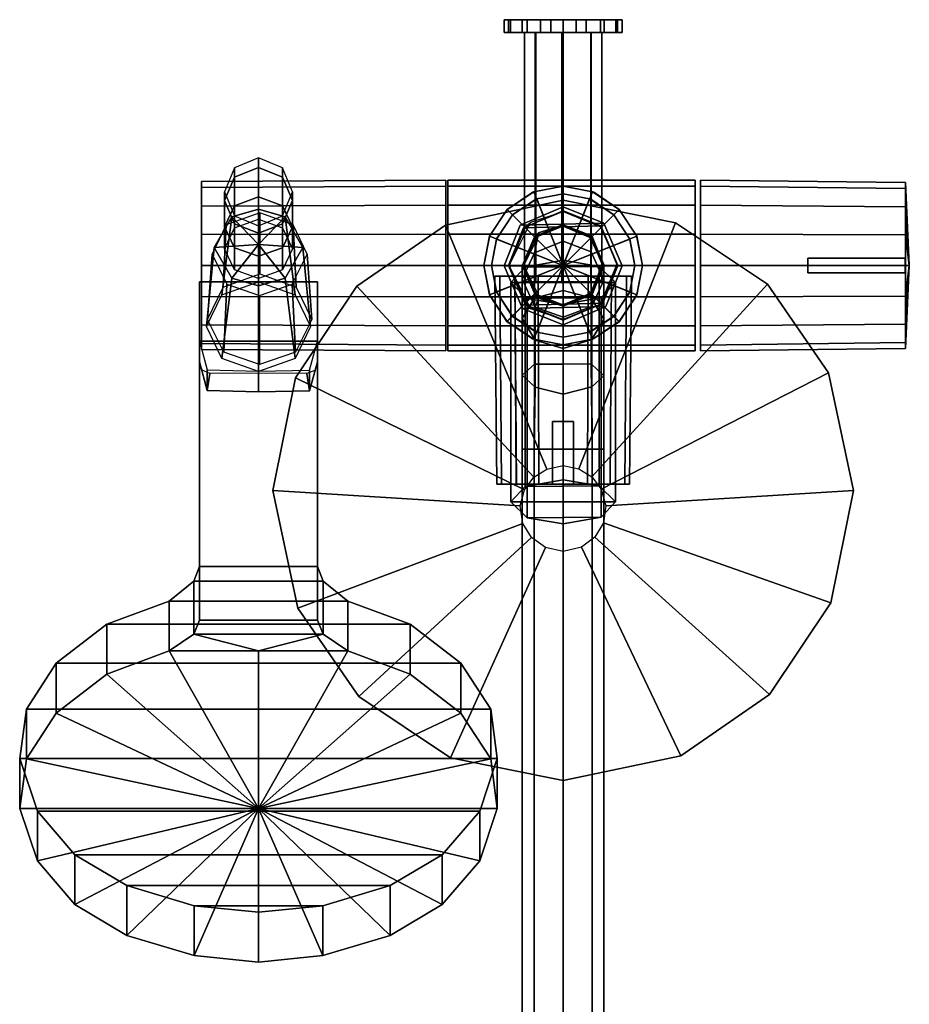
# Model space of a CAD drawing. Header units: millimetres. Extents: x -120 to 100, y -434 to 0.
# Tile 2 of 2: x -120 to 76, y -217 to 0. Entities that reach past the tile are written whole.
import ezdxf

# ---------------------------------------------------------------- set-up
doc = ezdxf.new("R2010")
doc.units = ezdxf.units.MM
doc.header["$MEASUREMENT"] = 0
doc.layers.add('CHROME01', color=9, linetype='Continuous')
doc.layers.add('TRANSP1', color=9, linetype='Continuous')

msp = doc.modelspace()

# ---------------------------------------------------------------- meshes
at = {"layer": 'CHROME01'}
mesh = msp.add_polyface(dxfattribs=at)
corners = [(0, -54.2, 793.1), (-14.72, -48.37, 793.1), (-11.19, -43.01, 793.1), (-5.83, -39.48, 793.1), (0, -38.37, 793.1), (0, -38.37, 793.1), (-6.03, -39.57, 793.1), (-5.83, -39.48, 882.4), (0, -38.37, 882.4), (-11.19, -43.01, 793.1), (-11.19, -43.01, 882.4), (-14.61, -48.12, 793.1), (-14.72, -48.37, 882.4), (-15.83, -54.2, 793.1), (-15.83, -54.2, 882.4), (0, -54.2, 882.4), (-11.19, -43.01, 882.4), (-14.72, -48.37, 882.4), (-5.83, -39.48, 882.4), (0, -54.2, 167.3), (-16.27, -47.76, 167.3), (-12.37, -41.83, 167.3), (-6.44, -37.93, 167.3), (-17.5, -54.19, 167.3), (0, -36.7, 167.3), (0, -36.7, 167.3), (-6.67, -38.02, 167.3), (-6.44, -37.93, 258.67), (0, -36.7, 258.67), (-12.37, -41.83, 167.3), (-12.37, -41.83, 258.67), (-16.16, -47.48, 167.3), (-16.27, -47.76, 258.67), (-17.5, -54.19, 167.3), (-17.5, -54.2, 258.67), (0, -54.2, 258.67), (-12.37, -41.83, 258.67), (-16.27, -47.76, 258.67), (-6.44, -37.93, 258.67), (0, -45.53, 44.99), (-6.09, -48.03, 44.99), (-5.2, -47.27, 196.58), (0, -45.53, 196.58), (-8.67, -54.21, 44.99), (-8.67, -54.2, 196.58), (0, -42.27, 226.21), (-8.38, -45.71, 226.21), (-7.16, -44.66, 803.37), (0, -42.27, 803.37), (-11.93, -54.21, 226.21), (-11.93, -54.2, 803.37), (0, -45.2, 838.95), (-6.32, -47.8, 838.95), (-5.4, -47, 1352.6), (0, -45.2, 1352.6), (-9, -54.21, 838.95), (-9, -54.2, 1352.6), (-9, -57.21, 1368.12), (-6.33, -51.38, 1370.47), (0, -48.87, 1371.22), (-8.73, -45.9, 32), (-12.04, -54.2, 32), (-12.04, -54.2, 45), (-8.73, -45.9, 45), (0, -42.16, 32), (0, -42.16, 45), (-13, 0, 810.36), (-13, -2.8, 810.36), (-12.06, -2.8, 815.21), (-12.06, 0, 815.21), (-9.06, -2.8, 819.68), (-9.06, 0, 819.68), (-4.99, -2.8, 822.36), (-4.99, 0, 822.36), (-2.74, 0, 797.65), (-2.74, -2.8, 797.65), (-7.97, -2.8, 800.09), (-7.97, 0, 800.09), (-11.64, -2.8, 804.56), (-11.64, 0, 804.56), (-0.26, -2.8, 818.86), (-6.15, -2.8, 816.23), (-6.15, -57.8, 816.23), (-0.26, -57.8, 818.86), (-8.5, -2.8, 810.36), (-8.5, -57.8, 810.36), (-6.05, -2.8, 804.39), (0.01, -2.8, 801.86), (0.01, -57.8, 801.86), (-6.05, -57.8, 804.39), (-25.86, -36.67, 624.24), (-79.69, -37.01, 624.11), (-79.69, -41.12, 630.38), (-25.86, -40.87, 630.63)]
mesh.append_faces([[corners[k] for k in face] for face in [(0, 1, 2, 2), (2, 3, 0, 0), (4, 0, 3, 3), (5, 6, 7, 8), (6, 9, 10, 7), (11, 12, 10, 9), (13, 14, 12, 11), (15, 16, 17, 17), (16, 15, 18, 18), (19, 20, 21, 21), (21, 22, 19, 19), (20, 19, 23, 23), (24, 19, 22, 22), (25, 26, 27, 28), (26, 29, 30, 27), (31, 32, 30, 29), (33, 34, 32, 31), (35, 36, 37, 37), (36, 35, 38, 38), (39, 40, 41, 42), (40, 43, 44, 41), (45, 46, 47, 48), (46, 49, 50, 47), (51, 52, 53, 54), (52, 55, 56, 53), (56, 57, 58, 53), (54, 53, 58, 59), (60, 61, 62, 63), (64, 60, 63, 65), (66, 67, 68, 69), (69, 68, 70, 71), (71, 70, 72, 73), (74, 75, 76, 77), (77, 76, 78, 79), (79, 78, 67, 66), (80, 81, 82, 83), (82, 81, 84, 85), (86, 87, 88, 89), (84, 86, 89, 85), (90, 91, 92, 93)]])
mesh = msp.add_polyface(dxfattribs=at)
corners = [(0, -38.37, 793.1), (5.83, -39.48, 793.1), (0, -54.2, 793.1), (11.19, -43.01, 793.1), (5.83, -39.48, 882.4), (6.11, -39.6, 793.1), (0, -38.37, 793.1), (0, -38.37, 882.4), (0, -38.37, 882.4), (0, -54.2, 882.4), (5.83, -39.48, 882.4), (11.19, -43.01, 882.4), (-5.83, -39.48, 882.4), (0, -36.7, 167.3), (6.44, -37.93, 167.3), (0, -54.2, 167.3), (12.37, -41.83, 167.3), (6.44, -37.93, 258.67), (6.75, -38.05, 167.3), (0, -36.7, 167.3), (0, -36.7, 258.67), (0, -36.7, 258.67), (0, -54.2, 258.67), (6.44, -37.93, 258.67), (12.37, -41.83, 258.67), (-6.44, -37.93, 258.67), (0, -45.53, 44.99), (0, -45.53, 196.58), (6.13, -48.07, 196.58), (5.98, -47.93, 44.99), (0, -42.27, 226.21), (0, -42.27, 803.37), (8.43, -45.77, 803.37), (8.24, -45.58, 226.21), (0, -45.2, 838.95), (0, -45.2, 1352.6), (6.36, -47.84, 1352.6), (6.22, -47.69, 838.95), (6.15, -51.22, 1370.53), (0, -48.87, 1371.22), (8.3, -45.47, 32), (0, -42.16, 32), (0, -42.16, 45), (8.3, -45.47, 45), (8.3, -45.47, 45), (0, -42.16, 45), (-8.73, -45.9, 45), (0, -42.16, 32), (8.3, -45.47, 32), (-8.73, -45.9, 32), (12.04, -54.2, 32), (-12.04, -54.2, 32), (5.05, -2.8, 822.34), (0.03, -2.8, 823.36), (-4.99, -2.8, 822.36), (-9.06, -2.8, 819.68), (9.04, -2.8, 819.7), (-12.06, -2.8, 815.21), (12, -2.8, 815.36), (-13, -2.8, 810.36), (13, -2.8, 810.36), (-11.64, -2.8, 804.56), (11.63, -2.8, 804.55), (-7.97, -2.8, 800.09), (8.25, -2.8, 800.31), (-2.74, -2.8, 797.65), (2.89, -2.8, 797.68), (-4.99, 0, 822.36), (-4.99, -2.8, 822.36), (0.03, -2.8, 823.36), (0.03, 0, 823.36), (5.05, -2.8, 822.34), (5.05, 0, 822.34), (9.04, -2.8, 819.7), (9.04, 0, 819.7), (8.25, 0, 800.31), (8.25, -2.8, 800.31), (2.89, -2.8, 797.68), (2.89, 0, 797.68), (-2.74, -2.8, 797.65), (-2.74, 0, 797.65), (6.13, -2.8, 816.24), (-0.26, -2.8, 818.86), (-0.26, -57.8, 818.86), (6.13, -57.8, 816.24), (0.01, -2.8, 801.86), (6.18, -2.8, 804.53), (6.18, -57.8, 804.53), (0.01, -57.8, 801.86), (29.1, -36.67, 624.24), (29.1, -35.35, 617.3), (-25.41, -35.35, 617.3), (-25.41, -36.67, 624.24), (-25.41, -36.67, 610.36), (29.1, -36.67, 610.36), (-25.41, -40.87, 603.97), (29.1, -40.87, 603.97), (-25.41, -47.26, 599.77), (29.1, -47.26, 599.77), (-25.41, -40.87, 630.63), (-25.41, -47.26, 634.83), (29.1, -47.26, 634.83), (29.1, -40.87, 630.63)]
mesh.append_faces([[corners[k] for k in face] for face in [(0, 1, 2, 2), (3, 2, 1, 1), (4, 5, 6, 7), (8, 9, 10, 10), (11, 10, 9, 9), (8, 12, 9, 9), (13, 14, 15, 15), (16, 15, 14, 14), (17, 18, 19, 20), (21, 22, 23, 23), (24, 23, 22, 22), (21, 25, 22, 22), (26, 27, 28, 29), (30, 31, 32, 33), (34, 35, 36, 37), (38, 36, 35, 39), (40, 41, 42, 43), (44, 45, 46, 46), (47, 48, 49, 49), (49, 48, 50, 51), (52, 53, 54, 54), (55, 56, 52, 54), (57, 58, 56, 55), (59, 60, 58, 57), (61, 62, 60, 59), (63, 64, 62, 61), (65, 66, 64, 63), (67, 68, 69, 70), (70, 69, 71, 72), (72, 71, 73, 74), (75, 76, 77, 78), (78, 77, 79, 80), (81, 82, 83, 84), (85, 86, 87, 88), (89, 90, 91, 92), (93, 91, 90, 94), (95, 93, 94, 96), (97, 95, 96, 98), (99, 100, 101, 102), (92, 99, 102, 89)]])
mesh = msp.add_polyface(dxfattribs=at)
corners = [(14.72, -60.03, 793.1), (0, -54.2, 793.1), (15.83, -54.2, 793.1), (14.72, -48.37, 793.1), (6.01, -68.84, 793.1), (11.14, -65.44, 793.1), (11.19, -65.39, 882.4), (5.83, -68.92, 882.4), (14.6, -60.31, 793.1), (14.72, -60.03, 882.4), (14.64, -48.19, 793.1), (11.19, -43.01, 793.1), (11.19, -43.01, 882.4), (14.72, -48.37, 882.4), (6.11, -39.6, 793.1), (5.83, -39.48, 882.4), (14.72, -60.03, 882.4), (0, -54.2, 882.4), (11.19, -65.39, 882.4), (15.83, -54.2, 882.4), (11.19, -43.01, 882.4), (14.72, -48.37, 882.4), (16.27, -60.64, 167.3), (12.32, -66.63, 167.3), (0, -54.2, 167.3), (17.5, -54.2, 167.3), (12.37, -41.83, 167.3), (16.27, -47.76, 167.3), (6.64, -70.39, 167.3), (12.32, -66.63, 167.3), (12.37, -66.57, 258.67), (6.44, -70.47, 258.67), (16.15, -60.95, 167.3), (16.27, -60.64, 258.67), (6.75, -38.05, 167.3), (6.44, -37.93, 258.67), (12.37, -41.83, 258.67), (12.37, -41.83, 167.3), (16.27, -60.64, 258.67), (0, -54.2, 258.67), (12.37, -66.57, 258.67), (17.5, -54.2, 258.67), (12.37, -41.83, 258.67), (16.27, -47.76, 258.67), (6, -60.45, 44.99), (8.66, -53.94, 44.99), (8.67, -54.2, 196.58), (6.13, -60.33, 196.58), (5.98, -47.93, 44.99), (6.13, -48.07, 196.58), (8.26, -62.81, 226.21), (11.92, -53.84, 226.21), (11.93, -54.2, 803.37), (8.43, -62.63, 803.37), (8.24, -45.58, 226.21), (8.43, -45.77, 803.37), (6.23, -60.7, 838.95), (9, -53.93, 838.95), (9, -54.2, 1352.6), (6.36, -60.56, 1352.6), (6.22, -47.69, 838.95), (6.36, -47.84, 1352.6), (9, -66.06, 1380.99), (6.33, -70.52, 1376.57), (6.33, -63.24, 1365.7), (9, -57.41, 1368.04), (6.15, -61.31, 1385.69), (6.15, -51.22, 1370.53), (8.73, -62.5, 32), (12.04, -54.2, 32), (12.04, -54.2, 45), (8.73, -62.5, 45), (8.3, -45.47, 32), (8.3, -45.47, 45), (9.04, -2.8, 819.7), (12, -2.8, 815.36), (12, 0, 815.36), (9.04, 0, 819.7), (13, -2.8, 810.36), (13, 0, 810.36), (11.63, -2.8, 804.55), (11.63, 0, 804.55), (8.25, -2.8, 800.31), (8.25, 0, 800.31), (8.5, -2.8, 810.36), (6.13, -2.8, 816.24), (6.13, -57.8, 816.24), (8.5, -57.8, 810.36), (6.18, -57.8, 804.53), (6.18, -2.8, 804.53)]
mesh.append_faces([[corners[k] for k in face] for face in [(0, 1, 2, 2), (3, 2, 1, 1), (4, 5, 6, 7), (8, 9, 6, 5), (10, 11, 12, 13), (14, 15, 12, 11), (16, 17, 18, 18), (16, 19, 17, 17), (20, 17, 21, 21), (21, 17, 19, 19), (22, 23, 24, 24), (22, 24, 25, 25), (26, 27, 24, 24), (27, 25, 24, 24), (28, 29, 30, 31), (32, 33, 30, 29), (34, 35, 36, 37), (38, 39, 40, 40), (38, 41, 39, 39), (42, 39, 43, 43), (43, 39, 41, 41), (44, 45, 46, 47), (45, 48, 49, 46), (50, 51, 52, 53), (51, 54, 55, 52), (56, 57, 58, 59), (57, 60, 61, 58), (62, 63, 64, 65), (66, 62, 65, 67), (65, 64, 59, 58), (61, 67, 65, 58), (68, 69, 70, 71), (70, 69, 72, 73), (74, 75, 76, 77), (76, 75, 78, 79), (79, 78, 80, 81), (81, 80, 82, 83), (84, 85, 86, 87), (88, 89, 84, 87)]])
mesh = msp.add_polyface(dxfattribs=at)
corners = [(-67.15, -49.54, 610.21), (-73.03, -43.45, 614.88), (-67.15, -41.76, 615.87), (-76.95, -50.22, 610.91), (-61.27, -43.45, 614.88), (-57.36, -50.22, 610.91), (-59.65, -45.66, 600.91), (-59.65, -50.55, 609.63), (-61.88, -55.17, 607.03), (-61.88, -50.27, 598.31), (-61.84, -41.01, 603.51), (-61.84, -45.91, 612.23), (-67.15, -39.09, 604.6), (-67.15, -43.98, 613.32), (-61.88, -44.99, 585.15), (-67.15, -52.16, 597.25), (-67.15, -47.09, 584.61), (-61.88, -43.28, 570.89), (-67.15, -45.45, 570.92), (-59.65, -39.87, 586.47), (-59.65, -37.98, 570.83), (-61.84, -34.71, 587.79), (-61.84, -32.66, 570.77), (-67.15, -32.57, 588.34), (-67.15, -30.45, 570.74), (-74.65, -45.66, 600.91), (-72.43, -50.27, 598.31), (-72.43, -55.17, 607.03), (-74.65, -50.55, 609.63), (-72.47, -41.01, 603.51), (-72.47, -45.91, 612.23), (-72.43, -44.99, 585.15), (-72.43, -43.28, 570.89), (-74.65, -39.87, 586.47), (-74.65, -37.98, 570.83), (-72.47, -34.71, 587.79), (-72.47, -32.66, 570.77), (-66.89, -56.06, 643.87), (-58.82, -58.94, 642.23), (-59.52, -45.21, 616.61), (-66.89, -42.58, 618.1), (-74.28, -45.21, 616.61), (-74.98, -58.94, 642.23), (-79.69, -41.12, 630.38), (-79.69, -37.01, 624.11), (-79.69, -54.2, 617.3), (-79.69, -47.39, 634.49), (-79.69, -35.71, 617.3), (-79.69, -37.01, 610.49), (-79.69, -41.12, 604.22), (-79.69, -47.39, 600.11), (-79.69, -37.01, 624.11), (-25.86, -36.67, 624.24), (-25.86, -35.35, 617.3), (-79.69, -35.71, 617.3), (-25.86, -36.67, 610.36), (-79.69, -37.01, 610.49), (-25.86, -40.87, 603.97), (-79.69, -41.12, 604.22), (-25.86, -47.26, 599.77), (-79.69, -47.39, 600.11), (-25.86, -40.87, 630.63), (-79.69, -41.12, 630.38), (-79.69, -47.39, 634.49), (-25.86, -47.26, 634.83)]
mesh.append_faces([[corners[k] for k in face] for face in [(0, 1, 2, 2), (0, 3, 1, 1), (0, 2, 4, 4), (0, 4, 5, 5), (6, 7, 8, 9), (10, 11, 7, 6), (12, 13, 11, 10), (14, 9, 15, 16), (17, 14, 16, 18), (14, 19, 6, 9), (20, 19, 14, 17), (6, 19, 21, 10), (22, 21, 19, 20), (23, 12, 10, 21), (24, 23, 21, 22), (25, 26, 27, 28), (29, 25, 28, 30), (12, 29, 30, 13), (31, 16, 15, 26), (32, 18, 16, 31), (25, 33, 31, 26), (34, 32, 31, 33), (35, 33, 25, 29), (36, 34, 33, 35), (23, 35, 29, 12), (24, 36, 35, 23), (37, 38, 39, 40), (41, 42, 37, 40), (43, 44, 45, 45), (46, 43, 45, 45), (44, 47, 45, 45), (47, 48, 45, 45), (48, 49, 45, 45), (49, 50, 45, 45), (51, 52, 53, 54), (55, 56, 54, 53), (57, 58, 56, 55), (59, 60, 58, 57), (61, 62, 63, 64)]])
mesh = msp.add_polyface(dxfattribs=at)
corners = [(15.83, -54.2, 793.1), (15.83, -54.2, 882.4), (14.72, -60.03, 882.4), (14.6, -60.31, 793.1), (14.64, -48.19, 793.1), (14.72, -48.37, 882.4), (17.5, -54.2, 167.3), (17.5, -54.2, 258.67), (16.27, -60.64, 258.67), (16.15, -60.95, 167.3), (16.19, -47.56, 167.3), (16.27, -47.76, 258.67), (12.37, -41.83, 167.3), (12.37, -41.83, 258.67), (53.91, -55.8, 644.3), (53.91, -52.6, 644.3), (53.91, -52.6, 634.54), (53.91, -55.8, 634.54), (75.41, -55.8, 644.3), (75.41, -52.6, 644.3), (75.41, -55.8, 634.54), (75.41, -52.6, 634.54), (75.43, -72.5, 617.3), (76.3, -54.2, 617.3), (75.43, -71.21, 624.04), (75.43, -71.21, 610.56), (75.43, -67.14, 604.36), (75.43, -41.26, 630.24), (75.43, -37.19, 624.04), (75.43, -67.13, 630.19), (75.43, -47.46, 634.31), (75.43, -35.9, 617.3), (75.43, -37.19, 610.56), (75.43, -41.26, 604.36), (75.43, -47.46, 600.29), (75.43, -54.2, 599.04), (75.43, -60.94, 600.29), (75.43, -60.94, 634.31), (75.43, -54.2, 635.6), (75.43, -37.19, 624.04), (75.43, -35.9, 617.3), (30.3, -35.35, 617.3), (30.3, -36.67, 624.24), (30.3, -36.67, 610.36), (75.43, -37.19, 610.56), (30.3, -40.87, 603.97), (75.43, -41.26, 604.36), (30.3, -47.26, 599.77), (75.43, -47.46, 600.29), (30.3, -54.2, 598.45), (75.43, -54.2, 599.04), (30.3, -61.14, 599.77), (75.43, -60.94, 600.29), (30.3, -67.53, 603.97), (75.43, -67.14, 604.36), (30.3, -71.73, 610.36), (75.43, -71.21, 610.56), (30.3, -67.53, 630.63), (30.3, -71.73, 624.24), (75.43, -71.21, 624.04), (75.43, -67.13, 630.19), (30.3, -61.14, 634.83), (75.43, -60.94, 634.31), (30.3, -54.2, 636.15), (75.43, -54.2, 635.6), (30.3, -47.26, 634.83), (75.43, -47.46, 634.31), (30.3, -40.87, 630.63), (75.43, -41.26, 630.24)]
mesh.append_faces([[corners[k] for k in face] for face in [(0, 1, 2, 3), (4, 5, 1, 0), (6, 7, 8, 9), (10, 11, 7, 6), (10, 12, 13, 11), (14, 15, 16, 17), (15, 14, 18, 19), (18, 14, 17, 20), (19, 21, 16, 15), (21, 19, 18, 20), (22, 23, 24, 24), (25, 26, 23, 23), (27, 23, 28, 28), (29, 24, 23, 23), (30, 23, 27, 27), (28, 23, 31, 31), (31, 23, 32, 32), (32, 23, 33, 33), (33, 23, 34, 34), (35, 23, 36, 36), (26, 36, 23, 23), (25, 23, 22, 22), (37, 29, 23, 23), (37, 23, 38, 38), (35, 34, 23, 23), (30, 38, 23, 23), (39, 40, 41, 42), (43, 41, 40, 44), (45, 43, 44, 46), (47, 45, 46, 48), (49, 47, 48, 50), (51, 49, 50, 52), (53, 51, 52, 54), (55, 53, 54, 56), (57, 58, 59, 60), (61, 57, 60, 62), (63, 61, 62, 64), (65, 63, 64, 66), (67, 65, 66, 68), (42, 67, 68, 39)]])
mesh = msp.add_polyface(dxfattribs=at)
corners = [(-75.27, -74.67, 636.62), (-73.03, -56.98, 606.95), (-67.15, -58.67, 605.96), (-67.15, -77.57, 634.92), (-67.15, -41.76, 615.87), (-73.03, -43.45, 614.88), (-75.27, -60.67, 644.82), (-67.15, -57.77, 646.52), (-61.27, -56.98, 606.95), (-57.36, -50.22, 610.91), (-55.68, -67.67, 640.72), (-59.04, -74.67, 636.62), (-61.27, -43.45, 614.88), (-59.04, -60.67, 644.82), (-76.95, -50.22, 610.91), (-78.63, -67.67, 640.72), (-67.15, -49.54, 610.21), (-67.15, -58.67, 605.96), (-73.03, -56.98, 606.95), (-76.95, -50.22, 610.91), (-61.27, -56.98, 606.95), (-57.36, -50.22, 610.91), (-61.88, -50.27, 598.31), (-61.88, -55.17, 607.03), (-67.15, -57.06, 605.97), (-67.15, -52.16, 597.25), (-72.43, -50.27, 598.31), (-72.43, -55.17, 607.03), (-80.15, -70.89, 639.12), (-80.15, -57.81, 646.48), (-54.15, -57.81, 646.48), (-54.15, -70.89, 639.12), (-59.01, -73.34, 634.06), (-66.9, -76.06, 632.51), (-66.9, -60.84, 607.73), (-59.7, -58.35, 609.15), (-55.4, -66.07, 638.18), (-56.4, -51.72, 612.91), (-58.82, -58.94, 642.23), (-59.52, -45.21, 616.61), (-74.79, -73.34, 634.06), (-74.1, -58.35, 609.15), (-78.4, -66.07, 638.18), (-77.4, -51.72, 612.91), (-74.98, -58.94, 642.23), (-74.28, -45.21, 616.61), (-79.69, -72.69, 617.3), (-79.69, -71.39, 624.11), (-79.69, -54.2, 617.3), (-79.69, -71.39, 610.49), (-79.69, -67.28, 604.22), (-79.69, -67.27, 630.33), (-79.69, -54.2, 598.85), (-79.69, -61.01, 600.11), (-79.69, -61.01, 634.49), (-79.69, -54.2, 635.79), (-79.69, -47.39, 600.11), (-79.69, -47.39, 634.49), (-25.86, -54.2, 598.45), (-79.69, -54.2, 598.85), (-79.69, -47.39, 600.11), (-25.86, -47.26, 599.77), (-25.86, -61.14, 599.77), (-79.69, -61.01, 600.11), (-25.86, -67.53, 603.97), (-79.69, -67.28, 604.22), (-25.86, -71.73, 610.36), (-79.69, -71.39, 610.49), (-25.86, -67.53, 630.63), (-79.69, -67.27, 630.33), (-79.69, -71.39, 624.11), (-25.86, -71.73, 624.24), (-25.86, -61.14, 634.83), (-79.69, -61.01, 634.49), (-25.86, -54.2, 636.15), (-79.69, -54.2, 635.79), (-25.86, -47.26, 634.83), (-79.69, -47.39, 634.49)]
mesh.append_faces([[corners[k] for k in face] for face in [(0, 1, 2, 3), (4, 5, 6, 7), (8, 9, 10, 11), (10, 9, 12, 13), (11, 3, 2, 8), (4, 7, 13, 12), (14, 15, 6, 5), (0, 15, 14, 1), (16, 17, 18, 18), (16, 18, 19, 19), (20, 17, 16, 16), (21, 20, 16, 16), (22, 23, 24, 25), (26, 25, 24, 27), (28, 29, 30, 31), (32, 33, 34, 35), (36, 32, 35, 37), (38, 36, 37, 39), (40, 41, 34, 33), (42, 43, 41, 40), (44, 45, 43, 42), (46, 47, 48, 48), (49, 48, 50, 50), (51, 48, 47, 47), (52, 53, 48, 48), (50, 48, 53, 53), (49, 46, 48, 48), (54, 48, 51, 51), (54, 55, 48, 48), (52, 48, 56, 56), (57, 48, 55, 55), (58, 59, 60, 61), (62, 63, 59, 58), (64, 65, 63, 62), (66, 67, 65, 64), (68, 69, 70, 71), (72, 73, 69, 68), (74, 75, 73, 72), (76, 77, 75, 74)]])
mesh = msp.add_polyface(dxfattribs=at)
corners = [(0, -70.03, 793.1), (0, -54.2, 793.1), (5.83, -68.92, 793.1), (14.72, -60.03, 793.1), (11.14, -65.44, 793.1), (-5.83, -68.92, 793.1), (11.19, -43.01, 793.1), (14.72, -48.37, 793.1), (6.01, -68.84, 793.1), (5.83, -68.92, 882.4), (0, -70.03, 882.4), (0, -70.03, 793.1), (0, -70.03, 882.4), (5.83, -68.92, 882.4), (0, -54.2, 882.4), (11.19, -65.39, 882.4), (0, -71.7, 167.3), (0, -54.2, 167.3), (6.44, -70.47, 167.3), (-6.44, -70.47, 167.3), (12.32, -66.63, 167.3), (0, -71.7, 258.67), (6.44, -70.47, 258.67), (0, -54.2, 258.67), (12.37, -66.57, 258.67), (7.95, -54.39, 194.32), (0, -53.05, 191.44), (-8.36, -54.57, 194.69), (0, -62.8, 212.36), (8.36, -61.29, 209.1), (-7.95, -61.46, 209.48), (11.54, -57.93, 201.9), (-11.54, -57.93, 201.9), (0, -62.87, 44.99), (6, -60.45, 44.99), (6.13, -60.33, 196.58), (0, -62.87, 196.58), (-5.95, -60.5, 44.99), (-5.2, -61.13, 196.58), (0, -66.13, 226.21), (8.26, -62.81, 226.21), (8.43, -62.63, 803.37), (0, -66.13, 803.37), (6.36, -60.56, 1352.6), (6.33, -63.24, 1365.7), (0, -65.61, 1364.6), (0, -63.2, 1352.6), (6.33, -70.52, 1376.57), (0, -72.47, 1374.83), (6.15, -61.31, 1385.69), (6.15, -51.22, 1370.53), (0, -48.87, 1371.22), (0, -59.74, 1387.56), (0, -75.96, 1398.38), (6.15, -75.89, 1395.72), (0, -63.2, 838.95), (6.23, -60.7, 838.95), (0, -66.24, 45), (0, -66.24, 32), (8.73, -62.5, 32), (8.73, -62.5, 45), (0, -66.24, 45), (8.73, -62.5, 45), (-8.3, -62.93, 45), (12.04, -54.2, 45), (-12.04, -54.2, 45), (8.3, -45.47, 45), (-8.73, -45.9, 45), (0, -66.24, 32), (-8.3, -62.93, 32), (8.73, -62.5, 32), (12.04, -54.2, 32), (-12.04, -54.2, 32), (-25.41, -54.2, 598.45), (-25.41, -47.26, 599.77), (29.1, -47.26, 599.77), (29.1, -54.2, 598.49), (-25.41, -61.14, 599.77), (29.1, -61.14, 599.77), (-25.41, -67.53, 603.97), (29.1, -67.53, 603.97), (-25.41, -71.73, 610.36), (29.1, -71.73, 610.36), (-25.41, -67.53, 630.63), (-25.41, -71.73, 624.24), (29.1, -71.73, 624.24), (29.1, -67.52, 630.58), (-25.41, -61.14, 634.83), (29.1, -61.14, 634.83), (-25.41, -54.2, 636.15), (29.1, -54.2, 636.15), (-25.41, -47.26, 634.83), (29.1, -47.26, 634.83)]
mesh.append_faces([[corners[k] for k in face] for face in [(0, 1, 2, 2), (3, 4, 1, 1), (0, 5, 1, 1), (6, 7, 1, 1), (4, 2, 1, 1), (8, 9, 10, 11), (12, 13, 14, 14), (15, 14, 13, 13), (16, 17, 18, 18), (16, 19, 17, 17), (20, 18, 17, 17), (21, 22, 23, 23), (24, 23, 22, 22), (25, 26, 27, 27), (28, 29, 30, 30), (30, 29, 31, 32), (32, 31, 25, 27), (33, 34, 35, 36), (37, 33, 36, 38), (39, 40, 41, 42), (43, 44, 45, 46), (44, 47, 48, 45), (49, 50, 51, 52), (53, 54, 49, 52), (55, 56, 43, 46), (57, 58, 59, 60), (61, 62, 63, 63), (63, 62, 64, 65), (65, 64, 66, 67), (68, 69, 70, 70), (71, 70, 69, 72), (73, 74, 75, 76), (77, 73, 76, 78), (79, 77, 78, 80), (81, 79, 80, 82), (83, 84, 85, 86), (87, 83, 86, 88), (89, 87, 88, 90), (91, 89, 90, 92)]])
mesh = msp.add_polyface(dxfattribs=at)
corners = [(0, -54.2, 793.1), (-11.24, -65.34, 793.1), (-14.72, -60.03, 793.1), (-15.83, -54.2, 793.1), (-5.83, -68.92, 793.1), (-14.72, -48.37, 793.1), (-14.64, -60.21, 793.1), (-14.72, -60.03, 882.4), (-15.83, -54.2, 882.4), (-15.83, -54.2, 793.1), (-11.24, -65.34, 793.1), (-11.19, -65.39, 882.4), (-6.11, -68.8, 793.1), (-5.83, -68.92, 882.4), (0, -70.03, 793.1), (0, -70.03, 882.4), (0, -70.03, 882.4), (0, -54.2, 882.4), (-5.83, -68.92, 882.4), (-14.72, -60.03, 882.4), (-11.19, -65.39, 882.4), (-15.83, -54.2, 882.4), (-14.72, -48.37, 882.4), (0, -54.2, 167.3), (-12.43, -66.52, 167.3), (-16.27, -60.64, 167.3), (-17.5, -54.19, 167.3), (-6.44, -70.47, 167.3), (-16.19, -60.84, 167.3), (-16.27, -60.64, 258.67), (-17.5, -54.2, 258.67), (-17.5, -54.19, 167.3), (-12.43, -66.52, 167.3), (-12.37, -66.57, 258.67), (-6.75, -70.34, 167.3), (-6.44, -70.47, 258.67), (0, -71.7, 258.67), (0, -54.2, 258.67), (-6.44, -70.47, 258.67), (-16.27, -60.64, 258.67), (-12.37, -66.57, 258.67), (-17.5, -54.2, 258.67), (-16.27, -47.76, 258.67), (-8.67, -54.2, 196.58), (-8.67, -54.21, 44.99), (-5.95, -60.5, 44.99), (-5.2, -61.13, 196.58), (-11.93, -54.2, 803.37), (-11.93, -54.21, 226.21), (-8.18, -62.88, 226.21), (-7.16, -63.74, 803.37), (0, -66.13, 226.21), (0, -66.13, 803.37), (-9, -54.2, 1352.6), (-9, -54.21, 838.95), (-6.18, -60.75, 838.95), (-5.4, -61.4, 1352.6), (-9, -65.9, 1381.15), (-6.33, -61.43, 1385.57), (-6.33, -51.38, 1370.47), (-9, -57.21, 1368.12), (-9, -78.41, 1389.78), (-6.33, -75.95, 1395.56), (-6.15, -70.65, 1376.45), (-6.15, -63.4, 1365.63), (0, -65.61, 1364.6), (0, -63.2, 1352.6), (0, -72.47, 1374.83), (0, -75.96, 1398.38), (0, -59.74, 1387.56), (0, -48.87, 1371.22), (0, -63.2, 838.95), (-8.3, -62.93, 32), (0, -66.24, 32), (0, -66.24, 45), (-8.3, -62.93, 45), (-12.04, -54.2, 45), (-12.04, -54.2, 32)]
mesh.append_faces([[corners[k] for k in face] for face in [(0, 1, 2, 2), (2, 3, 0, 0), (1, 0, 4, 4), (5, 0, 3, 3), (6, 7, 8, 9), (6, 10, 11, 7), (12, 13, 11, 10), (14, 15, 13, 12), (16, 17, 18, 18), (17, 19, 20, 20), (19, 17, 21, 21), (20, 18, 17, 17), (22, 21, 17, 17), (23, 24, 25, 25), (25, 26, 23, 23), (24, 23, 27, 27), (28, 29, 30, 31), (28, 32, 33, 29), (34, 35, 33, 32), (36, 37, 38, 38), (37, 39, 40, 40), (39, 37, 41, 41), (40, 38, 37, 37), (42, 41, 37, 37), (43, 44, 45, 46), (47, 48, 49, 50), (49, 51, 52, 50), (53, 54, 55, 56), (57, 58, 59, 60), (61, 62, 58, 57), (63, 57, 60, 64), (64, 60, 53, 56), (65, 64, 56, 66), (67, 63, 64, 65), (58, 62, 68, 69), (70, 59, 58, 69), (55, 71, 66, 56), (72, 73, 74, 75), (76, 77, 72, 75)]])
mesh = msp.add_polyface(dxfattribs=at)
corners = [(0, -71.7, 167.3), (0, -71.7, 258.67), (-6.44, -70.47, 258.67), (-6.75, -70.34, 167.3), (-7.95, -109.84, 187.16), (0, -111.18, 190.04), (0, -62.8, 212.36), (-7.95, -61.46, 209.48), (-11.54, -57.93, 201.9), (-11.54, -106.31, 179.58), (-8.36, -102.95, 172.38), (-8.36, -54.57, 194.69), (0, -101.43, 169.13), (0, -53.05, 191.44), (-6.15, -81.03, 1383.63), (-9, -78.41, 1389.78), (-9, -65.9, 1381.15), (-6.15, -70.65, 1376.45), (0, -72.47, 1374.83), (0, -82.58, 1381.64), (-6.36, -94.7, 1386.74), (0, -94.7, 1384.1), (-9, -94.7, 1393.1), (-6.36, -94.7, 1399.46), (-6.33, -75.95, 1395.56), (0, -94.7, 1402.1), (0, -75.96, 1398.38), (-14.61, -102.44, 860.4), (0, -102.51, 860.4), (-13.58, -102.44, 865.78), (-13.58, -102.44, 855.02), (-10.33, -102.44, 850.07), (-10.32, -102.44, 870.69), (-5.38, -102.44, 846.82), (-5.38, -102.44, 873.98), (-5.54, -56.52, 846.41), (0, -56.52, 845.35), (0, -102.44, 845.82), (-5.38, -102.44, 846.82), (-10.64, -56.52, 849.76), (-10.33, -102.44, 850.07), (-13.99, -56.52, 854.86), (-13.58, -102.44, 855.02), (-15.05, -56.52, 860.4), (-14.61, -102.44, 860.4), (-13.99, -56.52, 865.94), (-13.58, -102.44, 865.78), (-10.64, -56.52, 871.04), (-10.32, -102.44, 870.69), (-5.54, -56.52, 874.39), (-5.38, -102.44, 873.98), (0, -56.52, 875.45), (0, -102.44, 875.01), (-78.46, -77.18, 635.13), (-78.46, -81.74, 643.07), (-80.15, -75.45, 647.06), (-80.15, -70.89, 639.12), (-67.15, -77.52, 634.96), (-67.15, -82.09, 642.9), (-54.15, -70.89, 639.12), (-54.15, -75.45, 647.06), (-55.95, -81.82, 643.03), (-55.95, -77.25, 635.09), (-77.89, -78.01, 652.58), (-79.57, -77.31, 651.38), (-67.15, -77.92, 652.73), (-56.5, -78.02, 652.57), (-54.73, -77.32, 651.37), (-80.15, -70.89, 639.12), (-54.15, -70.89, 639.12), (-54.15, -132.41, 746.01), (-80.15, -132.41, 746.01), (-80.15, -120.57, 755.55), (-80.15, -57.81, 646.48), (-80.15, -70.89, 639.12), (-80.15, -132.41, 746.01), (-54.15, -120.57, 755.55), (-54.15, -132.41, 746.01), (-54.15, -70.89, 639.12), (-54.15, -57.81, 646.48), (-80.15, -120.57, 755.55), (-54.15, -120.57, 755.55), (-54.15, -57.81, 646.48), (-80.15, -57.81, 646.48), (-25.86, -73.05, 617.3), (-79.69, -72.69, 617.3), (-79.69, -71.39, 610.49), (-25.86, -71.73, 610.36), (-25.86, -71.73, 624.24), (-79.69, -71.39, 624.11)]
mesh.append_faces([[corners[k] for k in face] for face in [(0, 1, 2, 3), (4, 5, 6, 7), (8, 9, 4, 7), (10, 9, 8, 11), (12, 10, 11, 13), (14, 15, 16, 17), (14, 17, 18, 19), (20, 14, 19, 21), (15, 14, 20, 22), (23, 24, 15, 22), (24, 23, 25, 26), (27, 28, 29, 29), (30, 31, 28, 28), (32, 29, 28, 28), (31, 33, 28, 28), (30, 28, 27, 27), (34, 32, 28, 28), (35, 36, 37, 38), (39, 35, 38, 40), (41, 39, 40, 42), (43, 41, 42, 44), (45, 43, 44, 46), (47, 45, 46, 48), (49, 47, 48, 50), (51, 49, 50, 52), (53, 54, 55, 56), (57, 58, 54, 53), (59, 60, 61, 62), (54, 63, 64, 55), (58, 65, 63, 54), (61, 66, 65, 58), (60, 67, 66, 61), (58, 57, 62, 61), (68, 69, 70, 71), (72, 73, 74, 75), (76, 77, 78, 79), (80, 81, 82, 83), (84, 85, 86, 87), (88, 89, 85, 84)]])
mesh = msp.add_polyface(dxfattribs=at)
corners = [(6.64, -70.39, 167.3), (6.44, -70.47, 258.67), (0, -71.7, 258.67), (0, -71.7, 167.3), (8.36, -109.67, 186.79), (11.54, -106.31, 179.58), (11.54, -57.93, 201.9), (8.36, -61.29, 209.1), (0, -62.8, 212.36), (0, -111.18, 190.04), (7.95, -102.77, 172.01), (0, -101.43, 169.13), (0, -53.05, 191.44), (7.95, -54.39, 194.32), (11.54, -57.93, 201.9), (11.54, -106.31, 179.58), (0, -101.43, 169.13), (7.95, -102.77, 172.01), (-8.36, -102.95, 172.38), (9, -78.5, 1389.57), (6.33, -80.96, 1383.79), (6.33, -70.52, 1376.57), (9, -66.06, 1380.99), (6.15, -75.89, 1395.72), (6.15, -61.31, 1385.69), (0, -82.58, 1381.64), (6.36, -94.7, 1386.74), (0, -94.7, 1384.1), (0, -72.47, 1374.83), (0, -94.7, 1402.1), (6.36, -94.7, 1399.46), (0, -75.96, 1398.38), (9, -94.7, 1393.1), (-2.33, -88.62, 883.43), (2.27, -88.62, 883.43), (2.27, -88.62, 874.16), (-2.33, -88.62, 874.16), (-2.33, -102.43, 883.43), (2.27, -102.43, 883.43), (-2.33, -102.43, 874.16), (2.27, -102.43, 874.16), (10.33, -102.44, 870.73), (0, -102.51, 860.4), (13.58, -102.44, 865.78), (5.38, -102.44, 873.98), (14.61, -102.44, 860.4), (13.58, -102.44, 855.02), (10.33, -102.44, 850.07), (5.38, -102.44, 846.82), (0, -102.44, 845.82), (-5.38, -102.44, 846.82), (-5.38, -102.44, 873.98), (0, -102.44, 875.01), (13.58, -102.44, 865.78), (14.61, -102.44, 860.4), (15.05, -56.52, 860.4), (13.99, -56.52, 865.94), (13.99, -56.52, 854.86), (13.58, -102.44, 855.02), (10.64, -56.52, 849.76), (10.33, -102.44, 850.07), (5.54, -56.52, 846.41), (5.38, -102.44, 846.82), (0, -56.52, 845.35), (0, -102.44, 845.82), (5.54, -56.52, 874.39), (0, -56.52, 875.45), (0, -102.44, 875.01), (5.38, -102.44, 873.98), (10.64, -56.52, 871.04), (10.33, -102.44, 870.73), (-25.41, -73.05, 617.3), (-25.41, -71.73, 610.36), (29.1, -71.73, 610.36), (29.1, -73.05, 617.3), (-25.41, -71.73, 624.24), (29.1, -71.73, 624.24), (30.3, -73.05, 617.3), (30.3, -71.73, 610.36), (75.43, -71.21, 610.56), (75.43, -72.5, 617.3), (30.3, -71.73, 624.24), (75.43, -71.21, 624.04)]
mesh.append_faces([[corners[k] for k in face] for face in [(0, 1, 2, 3), (4, 5, 6, 7), (8, 9, 4, 7), (10, 11, 12, 13), (14, 15, 10, 13), (16, 17, 18, 18), (19, 20, 21, 22), (23, 19, 22, 24), (25, 20, 26, 27), (28, 21, 20, 25), (29, 30, 23, 31), (19, 23, 30, 32), (26, 20, 19, 32), (33, 34, 35, 36), (34, 33, 37, 38), (37, 33, 36, 39), (38, 40, 35, 34), (40, 38, 37, 39), (41, 42, 43, 43), (44, 42, 41, 41), (43, 42, 45, 45), (45, 42, 46, 46), (46, 42, 47, 47), (47, 42, 48, 48), (49, 42, 50, 50), (51, 42, 52, 52), (49, 48, 42, 42), (44, 52, 42, 42), (53, 54, 55, 56), (57, 55, 54, 58), (59, 57, 58, 60), (61, 59, 60, 62), (63, 61, 62, 64), (65, 66, 67, 68), (69, 65, 68, 70), (56, 69, 70, 53), (71, 72, 73, 74), (75, 71, 74, 76), (77, 78, 79, 80), (81, 77, 80, 82)]])
mesh = msp.add_polyface(dxfattribs=at)
corners = [(0, -111.18, 190.04), (-7.95, -109.84, 187.16), (8.36, -109.67, 186.79), (11.54, -106.31, 179.58), (-11.54, -106.31, 179.58), (-8.36, -102.95, 172.38), (7.95, -102.77, 172.01), (0, -94.7, 1384.1), (0, -294.2, 1383.6), (-6.36, -294.2, 1386.24), (-6.36, -94.7, 1386.74), (-9, -294.2, 1392.6), (-9, -94.7, 1393.1), (6.36, -94.7, 1386.74), (6.36, -294.2, 1386.24), (9, -294.2, 1392.6), (9, -94.7, 1393.1), (-6.36, -294.2, 1398.96), (-6.36, -94.7, 1399.46), (0, -294.2, 1401.6), (0, -94.7, 1402.1), (6.36, -94.7, 1399.46), (6.36, -294.2, 1398.96), (42.97, -243.9, 1291.66), (-0.1, -334.2, 1291.36), (22.48, -236.76, 1291.66), (-0.22, -234.2, 1291.66), (61.91, -255.67, 1303.23), (61.91, -255.67, 1291.66), (42.97, -243.9, 1291.66), (42.97, -243.9, 1303.23), (22.48, -236.76, 1291.66), (22.48, -236.76, 1303.23), (-0.22, -234.2, 1291.66), (-0.22, -234.2, 1303.23), (-21.43, -236.52, 1291.66), (-21.43, -236.52, 1303.23), (-42.54, -243.7, 1291.66), (-42.54, -243.7, 1303.23), (-61.8, -255.59, 1291.66), (-61.8, -255.59, 1303.23), (-21.43, -236.52, 1303.23), (-0.1, -333.13, 1304.25), (-0.22, -234.2, 1303.23), (-42.54, -243.7, 1303.23), (-26.68, -195.11, 815.42), (-38.11, -201.9, 822.72), (-67.15, -173.91, 792.6), (-52.96, -206.37, 827.54), (-33.73, -144.27, 760.69), (-47.44, -139.17, 755.2), (-22.54, -152.88, 769.96), (-18.4, -185.5, 805.08), (-15.97, -162.98, 780.83), (-14.51, -173.91, 792.6), (-67.15, -139.17, 755.2), (-18.4, -185.5, 805.08), (-14.51, -173.91, 792.6), (-14.51, -162.92, 802.81), (-18.4, -174.52, 815.29), (-54.15, -132.41, 746.01), (-54.15, -120.57, 755.55), (-52.88, -123.83, 760.28), (-52.88, -135.48, 750.96), (-47.44, -128.18, 765.41), (-47.44, -139.17, 755.2), (-33.73, -133.28, 770.9), (-33.73, -144.27, 760.69), (-22.54, -141.89, 780.17), (-22.54, -152.88, 769.96), (-15.97, -151.99, 791.04), (-15.97, -162.98, 780.83), (-26.68, -184.12, 825.62), (-26.68, -195.11, 815.42), (-38.11, -190.91, 832.93), (-38.11, -201.9, 822.72), (-52.96, -195.38, 837.75), (-52.96, -206.37, 827.54)]
mesh.append_faces([[corners[k] for k in face] for face in [(0, 1, 2, 2), (3, 2, 1, 4), (5, 6, 3, 4), (7, 8, 9, 10), (10, 9, 11, 12), (7, 13, 14, 8), (15, 14, 13, 16), (11, 17, 18, 12), (17, 19, 20, 18), (21, 20, 19, 22), (21, 22, 15, 16), (23, 24, 25, 25), (25, 24, 26, 26), (27, 28, 29, 30), (30, 29, 31, 32), (32, 31, 33, 34), (34, 33, 35, 36), (36, 35, 37, 38), (38, 37, 39, 40), (41, 42, 43, 43), (44, 42, 41, 41), (45, 46, 47, 47), (46, 48, 47, 47), (49, 47, 50, 50), (51, 47, 49, 49), (52, 45, 47, 47), (53, 47, 51, 51), (53, 54, 47, 47), (52, 47, 54, 54), (47, 55, 50, 50), (56, 57, 58, 59), (60, 61, 62, 63), (64, 65, 63, 62), (65, 64, 66, 67), (68, 69, 67, 66), (70, 71, 69, 68), (58, 57, 71, 70), (72, 73, 56, 59), (74, 75, 73, 72), (76, 77, 75, 74)]])
mesh = msp.add_polyface(dxfattribs=at)
corners = [(-61.8, -255.59, 1303.23), (-61.8, -255.59, 1291.66), (-77.72, -271.27, 1291.66), (-77.72, -271.27, 1303.23), (-111.76, -152.88, 769.96), (-100.57, -144.27, 760.69), (-67.15, -173.91, 792.6), (-118.33, -162.98, 780.83), (-107.63, -195.11, 815.42), (-96.19, -201.9, 822.72), (-86.87, -139.17, 755.2), (-81.35, -206.37, 827.54), (-67.15, -207.8, 829.08), (-52.96, -206.37, 827.54), (-80.15, -132.41, 746.01), (-54.15, -132.41, 746.01), (-52.88, -135.48, 750.96), (-81.43, -135.48, 750.96), (-119.79, -173.91, 792.6), (-115.9, -185.5, 805.08), (-67.15, -139.17, 755.2), (-47.44, -139.17, 755.2), (-115.9, -185.5, 805.08), (-115.9, -174.52, 815.29), (-119.79, -162.92, 802.81), (-119.79, -173.91, 792.6), (-80.15, -132.41, 746.01), (-81.43, -135.48, 750.96), (-81.43, -123.83, 760.28), (-80.15, -120.57, 755.55), (-86.87, -128.18, 765.41), (-86.87, -139.17, 755.2), (-100.57, -144.27, 760.69), (-100.57, -133.28, 770.9), (-111.76, -141.89, 780.17), (-111.76, -152.88, 769.96), (-118.33, -151.99, 791.04), (-118.33, -162.98, 780.83), (-107.63, -184.12, 825.62), (-107.63, -195.11, 815.42), (-96.19, -190.91, 832.93), (-96.19, -201.9, 822.72), (-81.35, -195.38, 837.75), (-81.35, -206.37, 827.54), (-67.15, -207.8, 829.08), (-67.15, -196.81, 839.29), (-52.96, -206.37, 827.54), (-52.96, -195.38, 837.75), (-52.96, -195.38, 837.75), (-81.35, -195.38, 837.75), (-67.15, -196.81, 839.29), (-81.43, -123.83, 760.28), (-52.88, -123.83, 760.28), (-54.15, -120.57, 755.55), (-80.15, -120.57, 755.55), (-86.87, -128.18, 765.41), (-47.44, -128.18, 765.41), (-100.57, -133.28, 770.9), (-33.73, -133.28, 770.9), (-111.76, -141.89, 780.17), (-22.54, -141.89, 780.17), (-118.33, -151.99, 791.04), (-15.97, -151.99, 791.04), (-119.79, -162.92, 802.81), (-14.51, -162.92, 802.81), (-115.9, -174.52, 815.29), (-18.4, -174.52, 815.29), (-107.63, -184.12, 825.62), (-26.68, -184.12, 825.62), (-96.19, -190.91, 832.93), (-38.11, -190.91, 832.93)]
mesh.append_faces([[corners[k] for k in face] for face in [(0, 1, 2, 3), (4, 5, 6, 6), (7, 4, 6, 6), (8, 6, 9, 9), (5, 10, 6, 6), (9, 6, 11, 11), (11, 6, 12, 12), (13, 12, 6, 6), (14, 15, 16, 17), (7, 6, 18, 18), (19, 6, 8, 8), (19, 18, 6, 6), (6, 10, 20, 20), (17, 16, 20, 20), (17, 20, 10, 10), (16, 21, 20, 20), (22, 23, 24, 25), (26, 27, 28, 29), (30, 28, 27, 31), (31, 32, 33, 30), (34, 33, 32, 35), (36, 34, 35, 37), (24, 36, 37, 25), (38, 23, 22, 39), (40, 38, 39, 41), (42, 40, 41, 43), (43, 44, 45, 42), (46, 47, 45, 44), (48, 49, 50, 50), (51, 52, 53, 54), (55, 56, 52, 51), (57, 58, 56, 55), (59, 60, 58, 57), (61, 62, 60, 59), (63, 64, 62, 61), (65, 66, 64, 63), (67, 68, 66, 65), (69, 70, 68, 67), (49, 48, 70, 69)]])
at = {"layer": 'TRANSP1'}
mesh = msp.add_polyface(dxfattribs=at)
corners = [(-0.02, -41.28, 328.72), (-9.44, -45.32, 328.72), (8.94, -44.86, 328.72), (-0.02, -67.28, 328.72), (9.4, -63.23, 328.72), (-8.98, -63.7, 328.72), (12.98, -54.28, 328.72), (-13.02, -54.28, 328.72), (9.4, -63.23, 299.77), (12.98, -54.28, 299.77), (12.98, -54.28, 328.72), (9.4, -63.23, 328.72), (-0.02, -67.28, 328.72), (-0.02, -67.28, 299.77), (-8.98, -63.7, 299.77), (-8.98, -63.7, 328.72), (-13.02, -54.28, 328.72), (-13.02, -54.28, 299.77), (-9.44, -45.32, 299.77), (-9.44, -45.32, 328.72), (-0.02, -41.28, 299.77), (-0.02, -41.28, 328.72), (8.94, -44.86, 299.77), (8.94, -44.86, 328.72), (-0.02, -67.28, 299.77), (-8.98, -63.7, 299.77), (9.4, -63.23, 299.77), (-0.02, -41.28, 299.77), (8.94, -44.86, 299.77), (-9.44, -45.32, 299.77), (-13.02, -54.28, 299.77), (12.98, -54.28, 299.77), (4.03, -116.29, 325.97), (25.93, -162.28, 332.72), (45.45, -148.81, 332.72), (6.99, -114.1, 325.94), (-45.05, -149.25, 332.72), (-24.82, -162.78, 332.72), (-3.89, -116.36, 325.97), (-6.98, -114.18, 325.95), (3.43, -99.01, 325.83), (24.78, -44.78, 332.72), (-0.02, -39.78, 332.72), (-0.02, -98.28, 325.83), (-8.5, -103.64, 325.87), (-6.45, -100.84, 325.85), (-45.49, -58.74, 332.72), (-59.02, -78.98, 332.72), (-8.86, -111.09, 325.93), (-58.52, -129.73, 332.72), (-0.02, -117.28, 325.98), (-0.02, -167.78, 332.72), (-64.02, -103.78, 332.72), (-9.44, -107.19, 325.89), (-25.97, -45.27, 332.72), (-3.63, -99.07, 325.83), (58.98, -128.58, 332.72), (8.88, -110.91, 325.92), (63.98, -103.78, 332.72), (9.4, -107.19, 325.89), (58.48, -77.83, 332.72), (8.38, -103.48, 325.87), (45.02, -58.3, 332.72), (6.35, -100.78, 325.85), (-59.02, -78.98, 317.48), (-64.02, -103.78, 319.5), (-64.02, -103.78, 332.72), (-59.02, -78.98, 332.72), (-45.49, -58.74, 313.72), (-45.49, -58.74, 332.72), (-25.97, -45.27, 305.72), (-25.97, -45.27, 332.72), (-0.02, -39.78, 300.72), (-0.02, -39.78, 332.72), (24.78, -44.78, 305.72), (24.78, -44.78, 332.72), (45.02, -58.3, 313.68), (45.02, -58.3, 332.72), (58.48, -77.83, 317.39), (58.48, -77.83, 332.72), (63.98, -103.78, 319.5), (63.98, -103.78, 332.72), (58.98, -128.58, 321.52), (58.98, -128.58, 332.72), (45.45, -148.81, 323.17), (45.45, -148.81, 332.72), (25.93, -162.28, 324.27), (25.93, -162.28, 332.72), (-0.02, -167.78, 324.72), (-0.02, -167.78, 332.72), (-24.82, -162.78, 324.31), (-24.82, -162.78, 332.72), (-45.05, -149.25, 323.21), (-45.05, -149.25, 332.72), (-58.52, -129.73, 321.62), (-58.52, -129.73, 332.72)]
mesh.append_faces([[corners[k] for k in face] for face in [(0, 1, 2, 2), (3, 4, 5, 5), (6, 2, 1, 7), (4, 6, 7, 5), (8, 9, 10, 11), (12, 13, 8, 11), (14, 13, 12, 15), (16, 17, 14, 15), (18, 17, 16, 19), (20, 18, 19, 21), (22, 20, 21, 23), (10, 9, 22, 23), (24, 25, 26, 26), (27, 28, 29, 29), (30, 31, 26, 25), (29, 28, 31, 30), (32, 33, 34, 35), (36, 37, 38, 39), (40, 41, 42, 43), (44, 45, 46, 47), (39, 48, 49, 36), (50, 38, 37, 51), (51, 33, 32, 50), (52, 49, 48, 53), (42, 54, 55, 43), (35, 34, 56, 57), (57, 56, 58, 59), (59, 58, 60, 61), (61, 60, 62, 63), (63, 62, 41, 40), (53, 44, 47, 52), (45, 55, 54, 46), (64, 65, 66, 67), (68, 64, 67, 69), (70, 68, 69, 71), (72, 70, 71, 73), (74, 72, 73, 75), (76, 74, 75, 77), (78, 76, 77, 79), (80, 78, 79, 81), (82, 80, 81, 83), (84, 82, 83, 85), (86, 84, 85, 87), (88, 86, 87, 89), (90, 88, 89, 91), (92, 90, 91, 93), (94, 92, 93, 95), (65, 94, 95, 66)]])

doc.saveas('drawing.dxf')
